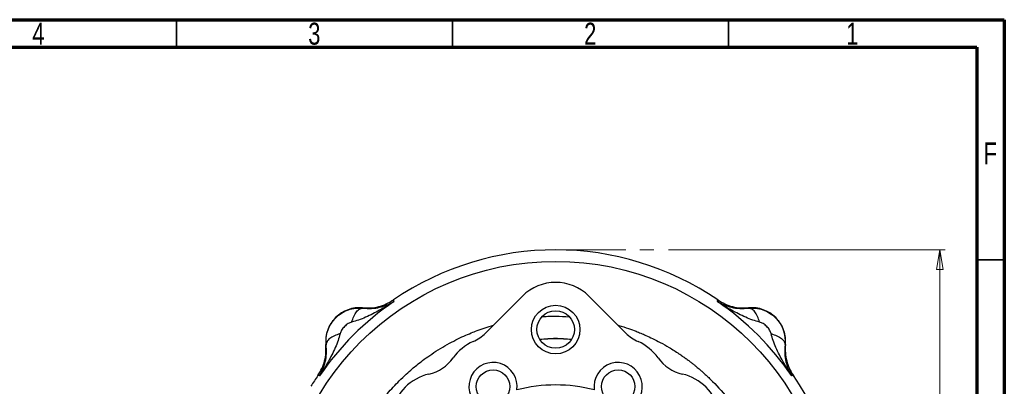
# Model space of a CAD drawing. Header units: inches. Extents: x 0.6 to 16.3, y 0.2 to 11.5.
# Tile 12 of 12: x 9.3 to 16.3, y 8.9 to 11.5. Entities that reach past the tile are written whole.
import ezdxf

# ---------------------------------------------------------------- set-up
doc = ezdxf.new("R2010")
doc.units = ezdxf.units.IN
doc.header["$MEASUREMENT"] = 0
doc.linetypes.add('CENTERX2', pattern=[0.8, 0.5, -0.1, 0.1, -0.1])
doc.styles.add('SLDTEXTSTYLE0', font='TXT', dxfattribs={"width": 0.75})
doc.dimstyles.new('SLDDIMSTYLE1', dxfattribs={"dimtxt": 0.137795, "dimasz": 0.14, "dimexe": 0, "dimexo": 0.0625, "dimgap": 0.034449, "dimtad": 0, "dimtih": 1, "dimtoh": 1, "dimdec": 1, "dimlfac": 1.5, "dimrnd": 1e-09, "dimzin": 12, "dimdsep": 46, "dimtxsty": 'SLDTEXTSTYLE0', "dimblk1": 'CLOSED', "dimblk2": 'CLOSED', "dimsah": 1, "dimcen": 0.09, "dimadec": 0, "dimazin": 3, "dimtfac": 1, "dimtdec": 1, "dimtofl": 0, "dimtmove": 0, "dimatfit": 3, "dimldrblk": 'CLOSED', "dimfxl": 0, "dimfrac": 2, "dimtolj": 1, "dimtzin": 12, "dimarcsym": 0})

# ---------------------------------------------------------------- blocks, each defined once
blk = doc.blocks.new('_Closed')
at = {"color": 0, "linetype": 'ByBlock', "lineweight": -2}
for p, q in [((-1, 0.166667), (0, 0)), ((-1, 0.166667), (-1, -0.166667)), ((0, 0), (-1, -0.166667)), ((0, 0), (-1, 0))]:
    blk.add_line(p, q, dxfattribs=at)
blk = doc.blocks.new('_D_1')
at = {"color": 7, "linetype": 'Continuous', "lineweight": 0}
for p, q in [((13.9416, 9.8549), (15.9177, 9.8549)), ((15.8784, 9.8549), (15.8784, 8.7966)), ((15.7257, 8.7686), (15.6837, 8.7686)), ((15.6837, 8.7686), (15.6837, 8.5498)), ((16.0311, 8.7686), (16.0731, 8.7686)), ((16.0731, 8.7686), (16.0731, 8.5498)), ((15.6837, 8.5498), (15.7257, 8.5498)), ((16.0731, 8.5498), (16.0311, 8.5498)), ((15.8784, 4.9851), (15.8784, 8.3437)), ((14.383, 4.9851), (15.9177, 4.9851))]:
    blk.add_line(p, q, dxfattribs=at)
at = {"color": 7, "linetype": 'Continuous', "lineweight": 18, "xscale": 0.14, "yscale": 0.14}
for p, rotation in [((15.8784, 9.8549), 90.0000000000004), ((15.8784, 4.9851), 270.0000000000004)]:
    blk.add_blockref('_Closed', p, dxfattribs=dict(at, rotation=rotation))
at = {"color": 7, "linetype": 'Continuous', "lineweight": 18, "char_height": 0.1378, "attachment_point": 1, "style": 'SLDTEXTSTYLE0'}
for s, insert in [('186', (15.7257, 8.7275)), ('7.3', (15.7511, 8.5213))]:
    blk.add_mtext(s, dxfattribs=dict(at, insert=insert))

msp = doc.modelspace()

# ---------------------------------------------------------------- linework, layer by layer
at = {"color": 7, "linetype": 'Continuous', "lineweight": 70}
for p, q in [((0.5906, 11.4961), (16.3386, 11.4961)), ((16.3386, 11.4961), (16.3386, 0.1969)), ((0.7874, 11.2992), (16.1417, 11.2992)), ((16.1417, 11.2992), (16.1417, 0.3937))]:
    msp.add_line(p, q, dxfattribs=at)
at = {"color": 7, "linetype": 'Continuous', "lineweight": 35}
for p, q in [((10.4331, 11.2992), (10.4331, 11.4961)), ((12.4016, 11.2992), (12.4016, 11.4961)), ((14.3701, 11.2992), (14.3701, 11.4961)), ((16.1417, 9.7835), (16.3386, 9.7835))]:
    msp.add_line(p, q, dxfattribs=at)
at = {"color": 7, "linetype": 'CENTERX2', "lineweight": 18}
msp.add_line((13.1375, 9.8549), (13.9023, 9.8549), dxfattribs=at)
at = {"color": 7, "linetype": 'Continuous', "lineweight": 25}
for p, q in [((11.9799, 9.4975), (11.9817, 9.4916)), ((11.9817, 9.4916), (11.9834, 9.486)), ((12.9, 9.5239), (12.637, 9.2609)), ((13.6379, 9.2609), (13.3749, 9.5239)), ((14.2915, 9.486), (14.2933, 9.4916)), ((14.2933, 9.4916), (14.295, 9.4975)), ((11.7606, 9.441), (11.7607, 9.4388)), ((14.5142, 9.4388), (14.5143, 9.441)), ((11.5001, 9.1783), (11.498, 9.1784)), ((14.7769, 9.1784), (14.7748, 9.1783)), ((11.4474, 8.9573), (11.4415, 8.9591)), ((11.453, 8.9556), (11.4474, 8.9573)), ((14.8276, 8.9573), (14.8219, 8.9556)), ((14.8334, 8.9591), (14.8276, 8.9573))]:
    msp.add_line(p, q, dxfattribs=at)
for centre, radius in [((13.1375, 7.8015), 1.9709), ((13.1375, 9.2862), 0.1732), ((13.1375, 9.2862), 0.1339), ((12.691, 8.8794), 0.1197), ((13.5839, 8.8794), 0.1197)]:
    msp.add_circle(centre, radius, dxfattribs=at)
for centre, radius, start, end in [((13.1375, 7.8015), 2.0533, 55.68388, 124.31612), ((13.1375, 9.2865), 0.3358, 45, 135), ((13.1375, 7.8015), 2.0419, 124.41629, 145.58371), ((13.1375, 7.8015), 2.0419, 34.41629, 55.58371), ((11.7379, 9.2011), 0.2409, 84.58105, 185.41895), ((14.5371, 9.2011), 0.2409, 354.58105, 95.41895), ((12.4313, 9.4666), 0.2909, 293.91494, 315), ((13.1375, 7.8015), 1.4181, 85.41281, 94.58719), ((13.8436, 9.4666), 0.2909, 225, 246.08506), ((12.6908, 8.8815), 0.3491, 113.91494, 144.59383), ((13.5841, 8.8815), 0.3491, 35.40617, 66.08506), ((12.1691, 9.2523), 0.2909, 282.78631, 324.59383), ((14.1058, 9.2523), 0.2909, 215.40617, 257.21369), ((12.691, 8.8794), 0.172, 352.00119, 232.99881), ((13.5839, 8.8794), 0.172, 307.00119, 187.99881), ((13.1375, 7.8015), 2.0533, 145.68388, 148.26931), ((12.3108, 8.6282), 0.3491, 102.78631, 167.21369), ((13.9641, 8.6282), 0.3491, 12.78631, 77.21369), ((13.1375, 7.8015), 2.0533, 325.68388, 34.31612), ((13.1375, 7.8015), 1.0895, 75.31804, 104.68196)]:
    msp.add_arc(centre, radius, start, end, dxfattribs=at)
for points, knots in [([(11.9834, 9.486), (11.9667, 9.4752), (11.9335, 9.4536), (11.8833, 9.4243), (11.8328, 9.3973), (11.7825, 9.3737), (11.7324, 9.3534), (11.6985, 9.3439), (11.6821, 9.3393)], [0, 0, 0, 0, 0.1785462, 0.3565956, 0.5214521, 0.6921189, 0.8513652, 1, 1, 1, 1]), ([(11.7606, 9.441), (11.7799, 9.4401), (11.8184, 9.4384), (11.8755, 9.4486), (11.9305, 9.4673), (11.9634, 9.4874), (11.9799, 9.4975)], [0, 0, 0, 0, 0.249999, 0.499991, 0.749988, 1, 1, 1, 1]), ([(11.7607, 9.4388), (11.7823, 9.4374), (11.8263, 9.4345), (11.8834, 9.4438), (11.9366, 9.4601), (11.9677, 9.4773), (11.9834, 9.486)], [0, 0, 0, 0, 0.238226, 0.486485, 0.742044, 1, 1, 1, 1]), ([(14.2915, 9.486), (14.3072, 9.4773), (14.3383, 9.4601), (14.3915, 9.4438), (14.4486, 9.4345), (14.4926, 9.4374), (14.5142, 9.4388)], [0, 0, 0, 0, 0.2579567, 0.5135156, 0.7617742, 1, 1, 1, 1]), ([(14.5928, 9.3393), (14.5764, 9.3439), (14.5425, 9.3534), (14.4924, 9.3737), (14.4421, 9.3973), (14.393, 9.4235), (14.3428, 9.4528), (14.3096, 9.4743), (14.2915, 9.486)], [0, 0, 0, 0, 0.148634, 0.307878, 0.478548, 0.643401, 0.806559, 1, 1, 1, 1]), ([(14.295, 9.4975), (14.3115, 9.4874), (14.3444, 9.4673), (14.3994, 9.4486), (14.4565, 9.4384), (14.495, 9.4401), (14.5143, 9.441)], [0, 0, 0, 0, 0.250012, 0.500009, 0.750001, 1, 1, 1, 1]), ([(11.5001, 9.1783), (11.4995, 9.1952), (11.4981, 9.2295), (11.5104, 9.2809), (11.5333, 9.3293), (11.5671, 9.3718), (11.6095, 9.4056), (11.6578, 9.4285), (11.7092, 9.4408), (11.7436, 9.4395), (11.7607, 9.4388)], [0, 0, 0, 0, 0.121086, 0.245631, 0.371837, 0.499848, 0.627826, 0.75369, 0.877698, 1, 1, 1, 1]), ([(11.6821, 9.3393), (11.6869, 9.3536), (11.6965, 9.3822), (11.7164, 9.414), (11.7384, 9.4353), (11.7533, 9.4377), (11.7607, 9.4388)], [0, 0, 0, 0, 0.250008, 0.500012, 0.750004, 1, 1, 1, 1]), ([(14.5142, 9.4388), (14.5313, 9.4395), (14.5658, 9.4408), (14.6171, 9.4285), (14.6654, 9.4056), (14.7077, 9.3719), (14.7415, 9.3295), (14.7644, 9.2812), (14.7768, 9.2298), (14.7754, 9.1954), (14.7748, 9.1783)], [0, 0, 0, 0, 0.122401, 0.24641, 0.372177, 0.49984, 0.627674, 0.753551, 0.87761, 1, 1, 1, 1]), ([(14.5928, 9.3393), (14.588, 9.3536), (14.5784, 9.3822), (14.5585, 9.414), (14.5365, 9.4353), (14.5216, 9.4377), (14.5142, 9.4388)], [0, 0, 0, 0, 0.2499978, 0.4999971, 0.7499871, 1, 1, 1, 1]), ([(11.6821, 9.3393), (11.6736, 9.3361), (11.6549, 9.3292), (11.6304, 9.3085), (11.6098, 9.2841), (11.6029, 9.2654), (11.5997, 9.2569)], [0, 0, 0, 0, 0.227266, 0.500165, 0.772773, 1, 1, 1, 1]), ([(14.6752, 9.2569), (14.6721, 9.2654), (14.6651, 9.2841), (14.6445, 9.3086), (14.62, 9.3292), (14.6013, 9.3361), (14.5928, 9.3393)], [0, 0, 0, 0, 0.227268, 0.500168, 0.772774, 1, 1, 1, 1]), ([(11.5997, 9.2569), (11.5951, 9.2405), (11.5856, 9.2066), (11.5653, 9.1565), (11.5417, 9.1062), (11.5155, 9.0571), (11.4862, 9.0069), (11.4647, 8.9737), (11.453, 8.9556)], [0, 0, 0, 0, 0.148634, 0.307878, 0.478548, 0.643401, 0.806559, 1, 1, 1, 1]), ([(11.5997, 9.2569), (11.5854, 9.2521), (11.5568, 9.2425), (11.5249, 9.2226), (11.5037, 9.2006), (11.5013, 9.1857), (11.5001, 9.1783)], [0, 0, 0, 0, 0.249996, 0.499988, 0.749992, 1, 1, 1, 1]), ([(14.8219, 8.9556), (14.8111, 8.9723), (14.7895, 9.0055), (14.7602, 9.0556), (14.7332, 9.1062), (14.7096, 9.1565), (14.6893, 9.2066), (14.6798, 9.2405), (14.6752, 9.2569)], [0, 0, 0, 0, 0.1785468, 0.3565957, 0.5214526, 0.692119, 0.8513649, 1, 1, 1, 1]), ([(14.6752, 9.2569), (14.6895, 9.2521), (14.7181, 9.2425), (14.75, 9.2226), (14.7712, 9.2006), (14.7736, 9.1857), (14.7748, 9.1783)], [0, 0, 0, 0, 0.250013, 0.500003, 0.750002, 1, 1, 1, 1]), ([(11.4415, 8.9591), (11.4516, 8.9756), (11.4717, 9.0085), (11.4904, 9.0634), (11.5006, 9.1206), (11.4989, 9.1591), (11.498, 9.1784)], [0, 0, 0, 0, 0.250012, 0.500009, 0.750001, 1, 1, 1, 1]), ([(11.453, 8.9556), (11.4617, 8.9713), (11.4789, 9.0024), (11.4951, 9.0556), (11.5045, 9.1127), (11.5016, 9.1567), (11.5001, 9.1783)], [0, 0, 0, 0, 0.257956, 0.513515, 0.761774, 1, 1, 1, 1]), ([(14.7748, 9.1783), (14.7733, 9.1567), (14.7704, 9.1127), (14.7798, 9.0556), (14.796, 9.0024), (14.8133, 8.9713), (14.8219, 8.9556)], [0, 0, 0, 0, 0.238226, 0.486484, 0.742043, 1, 1, 1, 1]), ([(14.7769, 9.1784), (14.776, 9.1591), (14.7743, 9.1206), (14.7845, 9.0634), (14.8032, 9.0085), (14.8233, 8.9756), (14.8334, 8.9591)], [0, 0, 0, 0, 0.249999, 0.499991, 0.749988, 1, 1, 1, 1])]:
    msp.add_open_spline(points, degree=3, knots=knots, dxfattribs=at)
at = {"color": 8, "linetype": 'Continuous', "lineweight": 25}
for points, knots in [([(13.0417, 9.3787), (13.0547, 9.3794), (13.0789, 9.3807), (13.1116, 9.3814), (13.1626, 9.3819), (13.2023, 9.3797), (13.2336, 9.378)], [0, 0, 0, 0, 0.203209, 0.379303, 0.510709, 1, 1, 1, 1]), ([(11.6212, 8.2451), (11.6234, 8.2528), (11.6319, 8.2831), (11.6506, 8.3376), (11.681, 8.4168), (11.7205, 8.5032), (11.7694, 8.5944), (11.8203, 8.6758), (11.8762, 8.7546), (11.9408, 8.8354), (12.0082, 8.9082), (12.0684, 8.9657), (12.1106, 9.0029), (12.1491, 9.0347), (12.1908, 9.0672), (12.2412, 9.1034), (12.3002, 9.1421), (12.3625, 9.179), (12.4242, 9.2118), (12.4812, 9.2391), (12.5315, 9.2609), (12.5816, 9.2808), (12.6344, 9.2999), (12.6739, 9.3118), (12.694, 9.3179)], [0, 0, 0, 0, 0.01499, 0.059726, 0.10909, 0.17578, 0.239795, 0.305136, 0.357575, 0.422914, 0.501151, 0.54549, 0.580607, 0.607811, 0.640133, 0.680751, 0.725449, 0.773834, 0.81798, 0.857886, 0.893554, 0.921921, 0.960122, 1, 1, 1, 1]), ([(13.5808, 9.318), (13.5831, 9.3174), (13.6093, 9.3102), (13.6528, 9.2955), (13.705, 9.2764), (13.746, 9.2598), (13.7852, 9.2429), (13.8318, 9.2212), (13.8871, 9.193), (13.9504, 9.1572), (14.003, 9.124), (14.0421, 9.0972), (14.0654, 9.0806), (14.087, 9.0647), (14.1068, 9.0496), (14.1249, 9.0352), (14.1408, 9.0223), (14.1549, 9.0105), (14.1692, 8.9984), (14.1861, 8.9836), (14.2067, 8.9651), (14.2307, 8.9425), (14.2898, 8.8845), (14.3754, 8.7882), (14.4575, 8.6728), (14.5122, 8.5818), (14.5381, 8.5336), (14.5536, 8.5027), (14.5609, 8.4878), (14.5683, 8.4724), (14.5757, 8.4562), (14.5833, 8.4394), (14.5909, 8.4218), (14.5961, 8.4094), (14.6001, 8.3995), (14.6055, 8.3864), (14.6176, 8.3554), (14.6353, 8.3065), (14.6475, 8.2663), (14.654, 8.2448)], [0, 0, 0, 0, 0.004443, 0.051526, 0.087043, 0.109718, 0.135426, 0.167876, 0.207068, 0.253002, 0.305678, 0.324895, 0.342959, 0.35987, 0.375628, 0.390234, 0.403686, 0.41433, 0.425157, 0.439313, 0.456798, 0.477612, 0.501756, 0.613628, 0.721335, 0.769607, 0.814882, 0.824881, 0.835294, 0.846123, 0.857366, 0.869025, 0.881099, 0.893587, 0.894512, 0.901431, 0.920327, 0.957587, 1, 1, 1, 1]), ([(13.0253, 9.2167), (13.0627, 9.2203), (13.1373, 9.2277), (13.212, 9.2204), (13.2492, 9.2167)], [0, 0, 0, 0, 0.50087, 1, 1, 1, 1])]:
    msp.add_open_spline(points, degree=3, knots=knots, dxfattribs=at)

# ---------------------------------------------------------------- texts
at = {"color": 7, "linetype": 'Continuous', "lineweight": 0, "char_height": 0.1562, "attachment_point": 2, "style": 'SLDTEXTSTYLE0'}
for s, insert in [('4', (9.4472, 11.4745)), ('3', (11.4157, 11.4745)), ('2', (13.3843, 11.4745)), ('1', (15.2543, 11.4745)), ('F', (16.2385, 10.6208))]:
    msp.add_mtext(s, dxfattribs=dict(at, insert=insert))

# ---------------------------------------------------------------- dimensions: what is measured, and where the dimension line sits
at = {"color": 7, "linetype": 'Continuous', "lineweight": 18}
dim = msp.add_linear_dim(base=(15.8784, 4.9851), p1=(13.9023, 9.8549), p2=(14.3436, 4.9851), angle=90, dimstyle='SLDDIMSTYLE1', dxfattribs=at)
dim.commit()
dim.dimension.update_dxf_attribs({"geometry": '_D_1', "text_midpoint": (15.8784, 8.5701), "dimtype": 160})

doc.saveas('drawing.dxf')
